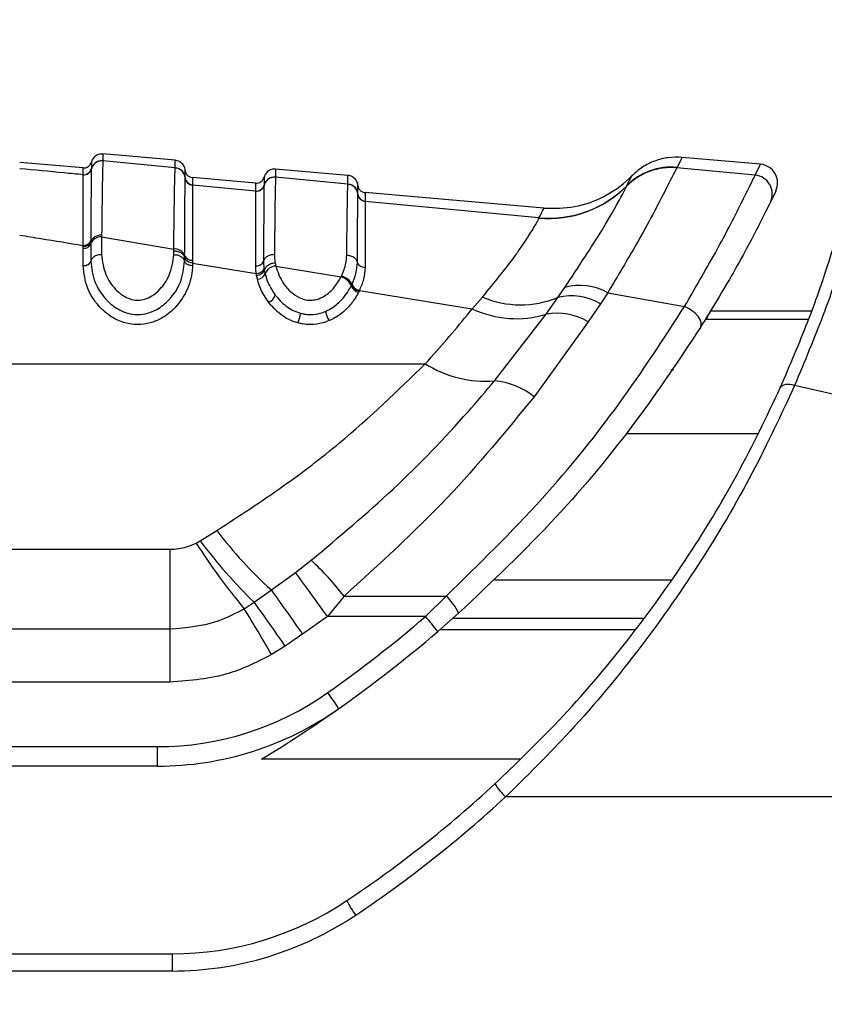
# Model space of a CAD drawing. Header units: millimetres. Extents: x 2436 to 18395, y 146 to 15846.
# Tile 6 of 45: x 3340 to 3391, y 5215 to 5278. Entities that reach past the tile are written whole.
import ezdxf

# ---------------------------------------------------------------- set-up
doc = ezdxf.new("R2010")
doc.units = ezdxf.units.MM
doc.header["$LTSCALE"] = 2
doc.layers.add('COMPONENT_GEOMETRY', color=7, linetype='Continuous')
doc.styles.add('SLDTEXTSTYLE0', font='TXT', dxfattribs={"width": 0.75})
doc.dimstyles.new('SLDDIMSTYLE0', dxfattribs={"dimtxt": 100, "dimasz": 6.604, "dimexe": 0, "dimexo": 0.0625, "dimgap": 25, "dimtad": 0, "dimtih": 1, "dimtoh": 1, "dimdec": 0, "dimrnd": 1e-09, "dimzin": 12, "dimdsep": 46, "dimtxsty": 'SLDTEXTSTYLE0', "dimsah": 1, "dimcen": 0.09, "dimadec": 0, "dimazin": 3, "dimtfac": 1, "dimtdec": 0, "dimtofl": 0, "dimtmove": 0, "dimatfit": 3, "dimfxl": 1, "dimfrac": 2, "dimtolj": 1, "dimtzin": 12, "dimarcsym": 0})

# ---------------------------------------------------------------- blocks, each defined once
blk = doc.blocks.new('_D')
at = {"layer": 'COMPONENT_GEOMETRY', "color": 7}
for p, q in [((10064.614, 5970.28), (10344.215, 5970.28)), ((10337.865, 5970.28), (10337.865, 3903.617)), ((10137.795, 3883.305), (10107.327, 3883.305)), ((10107.327, 3883.305), (10107.327, 3724.555)), ((10537.934, 3883.305), (10568.403, 3883.305)), ((10568.403, 3883.305), (10568.403, 3724.555)), ((10107.327, 3724.555), (10137.795, 3724.555)), ((10568.403, 3724.555), (10537.934, 3724.555)), ((10337.865, 1508.274), (10337.865, 3574.937)), ((3340.908, 1508.274), (10344.215, 1508.274))]:
    blk.add_line(p, q, dxfattribs=at)
for points in [[(10337.865, 5970.28), (10336.849, 5963.676), (10338.881, 5963.676)], [(10337.865, 1508.274), (10338.881, 1514.878), (10336.849, 1514.878)]]:
    blk.add_solid(points, dxfattribs=at)
at = {"layer": 'COMPONENT_GEOMETRY', "color": 7, "char_height": 100, "attachment_point": 1, "style": 'SLDTEXTSTYLE0'}
for s, insert in [('7\'3.83"', (10137.795, 3853.462)), ('2231', (10190.087, 3703.844))]:
    blk.add_mtext(s, dxfattribs=dict(at, insert=insert))

msp = doc.modelspace()

# ---------------------------------------------------------------- linework, layer by layer
at = {"color": 7, "linetype": 'Continuous', "lineweight": 25}
for p, q in [((3349.568, 5269.281), (3344.963, 5269.684)), ((3344.963, 5269.252), (3344.963, 5269.246)), ((3349.568, 5268.809), (3344.963, 5269.246)), ((3386.845, 5269.031), (3381.852, 5269.468)), ((3343.697, 5268.791), (3339.66, 5269.144)), ((3344.225, 5268.732), (3344.224, 5268.726)), ((3344.225, 5268.736), (3344.225, 5268.732)), ((3349.568, 5268.804), (3349.568, 5268.809)), ((3360.568, 5268.318), (3355.963, 5268.721)), ((3381.522, 5268.811), (3381.518, 5268.801)), ((3386.509, 5268.334), (3381.518, 5268.801)), ((3381.533, 5268.832), (3381.522, 5268.811)), ((3386.509, 5268.334), (3386.845, 5269.031)), ((3343.697, 5268.36), (3343.697, 5268.364)), ((3343.697, 5268.355), (3343.697, 5268.36)), ((3350.205, 5268.164), (3350.205, 5268.17)), ((3350.205, 5268.161), (3350.205, 5268.164)), ((3354.697, 5267.828), (3350.66, 5268.182)), ((3355.963, 5268.209), (3355.963, 5268.204)), ((3360.568, 5267.769), (3355.963, 5268.204)), ((3350.66, 5267.713), (3350.66, 5267.707)), ((3350.66, 5267.707), (3350.66, 5267.704)), ((3354.697, 5267.322), (3350.66, 5267.704)), ((3355.225, 5267.689), (3355.224, 5267.684)), ((3355.225, 5267.693), (3355.225, 5267.689)), ((3360.568, 5267.763), (3360.568, 5267.769)), ((3378.318, 5267.631), (3378.323, 5267.642)), ((3378.323, 5267.642), (3378.335, 5267.665)), ((3354.697, 5267.318), (3354.697, 5267.322)), ((3354.697, 5267.313), (3354.697, 5267.318)), ((3361.205, 5267.124), (3361.205, 5267.129)), ((3361.205, 5267.12), (3361.205, 5267.124)), ((3373.05, 5266.223), (3361.66, 5267.219)), ((3387.823, 5267.318), (3387.482, 5266.615)), ((3361.66, 5266.672), (3361.66, 5266.667)), ((3361.66, 5266.667), (3361.66, 5266.664)), ((3372.738, 5265.621), (3361.66, 5266.664)), ((3372.733, 5265.602), (3372.738, 5265.621)), ((3344.88, 5264.515), (3344.879, 5264.397)), ((3344.879, 5264.397), (3344.879, 5263.271)), ((3344.879, 5264.397), (3349.479, 5263.628)), ((3343.695, 5263.665), (3343.696, 5263.779)), ((3343.695, 5262.566), (3343.695, 5263.665)), ((3343.696, 5263.779), (3343.696, 5263.858)), ((3344.189, 5264.163), (3344.188, 5264.085)), ((3344.188, 5264.085), (3344.188, 5263.97)), ((3344.188, 5263.97), (3344.188, 5262.86)), ((3349.479, 5263.271), (3349.479, 5263.511)), ((3350.169, 5263.096), (3350.169, 5263.21)), ((3350.169, 5262.86), (3350.169, 5263.096)), ((3350.661, 5262.908), (3350.662, 5262.721)), ((3350.662, 5262.721), (3350.662, 5262.566)), ((3350.662, 5262.721), (3354.735, 5262.058)), ((3355.225, 5262.382), (3355.244, 5262.266)), ((3355.929, 5262.737), (3355.968, 5262.545)), ((3355.968, 5262.545), (3360.135, 5261.851)), ((3354.755, 5261.934), (3354.735, 5262.058)), ((3354.804, 5261.706), (3354.755, 5261.934)), ((3355.244, 5262.266), (3355.289, 5262.055)), ((3360.135, 5261.851), (3360.165, 5261.914)), ((3360.781, 5261.28), (3360.815, 5261.349)), ((3360.815, 5261.349), (3360.833, 5261.387)), ((3373.942, 5260.54), (3374.386, 5261.176)), ((3361.28, 5260.95), (3361.243, 5260.876)), ((3361.299, 5260.991), (3361.28, 5260.95)), ((3361.299, 5260.991), (3368.493, 5259.825)), ((3368.493, 5259.825), (3369.14, 5260.562)), ((3373.193, 5259.482), (3373.942, 5260.54)), ((3377.119, 5260.839), (3376.656, 5260.142)), ((3377.119, 5260.839), (3382.015, 5259.971)), ((3376.656, 5260.142), (3375.879, 5258.98)), ((3369.908, 5255.229), (3373.193, 5259.482)), ((3383.683, 5259.685), (3390.104, 5259.685)), ((3375.879, 5258.98), (3372.428, 5254.217)), ((3309.999, 5256.319), (3365.5, 5256.319)), ((3351.15, 5245.031), (3352.211, 5245.689)), ((3350.902, 5244.891), (3351.15, 5245.031)), ((3312.09, 5244.5), (3349.245, 5244.5)), ((3349.245, 5239.42), (3349.245, 5244.5)), ((3357.222, 5243.015), (3358.233, 5243.795)), ((3355.693, 5241.9), (3357.222, 5243.015)), ((3354.6, 5241.117), (3355.693, 5241.9)), ((3353.962, 5240.707), (3354.6, 5241.117)), ((3360.321, 5241.508), (3359.273, 5240.205)), ((3360.321, 5241.508), (3366.822, 5241.508)), ((3366.822, 5241.508), (3365.511, 5240.205)), ((3366.292, 5239.251), (3367.622, 5240.414)), ((3359.273, 5240.205), (3357.684, 5239.092)), ((3365.511, 5240.205), (3359.273, 5240.205)), ((3312.09, 5239.42), (3349.245, 5239.42)), ((3349.245, 5236.033), (3349.245, 5239.42)), ((3356.571, 5238.326), (3355.71, 5237.78)), ((3349.245, 5236.033), (3312.09, 5236.033)), ((3298.968, 5231.917), (3348.444, 5231.917)), ((3348.444, 5230.676), (3348.444, 5231.917)), ((3348.444, 5230.676), (3298.968, 5230.676)), ((3448.743, 5228.717), (3370.616, 5228.717)), ((3294.968, 5218.717), (3349.368, 5218.717)), ((3349.368, 5218.717), (3349.368, 5217.62)), ((3349.368, 5217.62), (3294.968, 5217.62))]:
    msp.add_line(p, q, dxfattribs=at)
at = {"color": 8, "linetype": 'Continuous', "lineweight": 25}
for p, q in [((3355.225, 5268.2), (3355.225, 5268.198)), ((3383.364, 5259.166), (3389.921, 5259.166)), ((3378.307, 5251.879), (3386.664, 5251.879)), ((3369.925, 5242.548), (3381.153, 5242.548)), ((3379.368, 5240.089), (3367.255, 5240.089)), ((3366.438, 5239.377), (3378.851, 5239.377)), ((3371.52, 5231.111), (3355.058, 5231.111))]:
    msp.add_line(p, q, dxfattribs=at)
at = {"color": 7, "linetype": 'Continuous', "lineweight": 25, "flags": 128}
for points in [[(3383.03, 5258.632), (3383.08, 5258.773), (3383.07, 5258.941), (3383.002, 5259.128), (3382.88, 5259.322), (3382.709, 5259.514), (3382.5, 5259.693), (3382.265, 5259.848), (3382.015, 5259.971)], [(3389.023, 5254.928), (3388.867, 5254.969), (3388.715, 5254.992), (3388.572, 5254.999), (3388.441, 5254.987), (3388.327, 5254.959), (3388.232, 5254.914), (3388.16, 5254.853), (3388.111, 5254.78)]]:
    msp.add_lwpolyline(points, dxfattribs=at)
at = {"color": 7, "linetype": 'Continuous', "lineweight": 25}
for centre, radius, start, end in [((3344.901, 5268.549), 0.7, 84.97124, 165.35687), ((3343.741, 5268.862), 0.5, 264.97875, 345.33417), ((3343.741, 5268.853), 0.5, 265.00308, 345.33833), ((3349.508, 5268.113), 0.699, 4.67178, 85.07883), ((3381.158, 5264.824), 3.994, 84.83396, 135.33008), ((3381.162, 5264.835), 3.993, 84.82475, 135.31619), ((3381.172, 5264.858), 3.991, 84.81052, 135.30579), ((3386.74, 5267.836), 1.2, 334.43657, 85), ((3350.703, 5268.21), 0.499, 184.67172, 265.07874), ((3350.703, 5268.201), 0.5, 184.69504, 265.06787), ((3355.901, 5267.507), 0.7, 84.96748, 165.33833), ((3386.403, 5267.139), 1.199, 334.08419, 84.96717), ((3354.741, 5267.82), 0.5, 264.97477, 345.32069), ((3354.741, 5267.811), 0.5, 264.98976, 345.32035), ((3360.508, 5267.072), 0.699, 4.68473, 85.09192), ((3373.364, 5272.552), 6.979, 264.80571, 315.28289), ((3373.369, 5272.577), 6.985, 264.81944, 315.30965), ((3361.703, 5267.17), 0.499, 184.68465, 265.09181), ((3361.703, 5267.161), 0.499, 184.7036, 265.08128), ((3344.815, 5263.728), 0.672, 84.59932, 158.91578), ((3343.741, 5264.142), 0.48, 264.59932, 338.91578), ((3343.742, 5264.334), 0.479, 264.50452, 339.07421), ((3349.545, 5262.958), 0.674, 22.00738, 95.6068), ((3350.617, 5263.388), 0.481, 201.6492, 275.34955), ((3354.741, 5262.581), 0.523, 269.27413, 337.66087), ((3356.011, 5261.77), 0.776, 93.17071, 158.49119), ((3354.774, 5262.26), 0.555, 273.12236, 338.24688), ((3359.94, 5260.979), 0.893, 19.67195, 77.43163), ((3361.383, 5261.501), 0.641, 200.18969, 257.44388), ((3361.42, 5261.606), 0.627, 200.48541, 258.89574), ((3375.351, 5257.753), 3.557, 60.19136, 105.7429), ((3355.241, 5260.921), 0.736, 291.60222, 341.80172), ((3371.566, 5266.336), 6.264, 247.20463, 292.29243), ((3374.806, 5256.985), 3.659, 59.63546, 103.6556), ((3371.275, 5265.584), 6.396, 244.21513, 287.44841), ((3355.425, 5259.764), 2.139, 336.74202, 353.93357), ((3360.575, 5259.886), 1.452, 189.10345, 214.5169), ((3373.879, 5255.721), 3.823, 58.46172, 100.33969), ((3369.32, 5262.312), 7.107, 237.48561, 274.74793), ((3369.478, 5250.516), 4.733, 51.4564, 84.7868), ((3375.049, 5263.187), 28.771, 217.4582, 227.72078), ((3383.619, 5265.6), 38.72, 212.33274, 220.00896), ((3378.103, 5265.308), 33.728, 216.95391, 225.82585), ((3345.408, 5229.991), 18.842, 37.67668, 47.1039), ((3273.561, 5179.827), 104.842, 35.16162, 37.06316), ((3267.337, 5177.154), 109.54, 34.43305, 36.23309), ((3264.513, 5175.407), 111.505, 34.35147, 36.10745), ((3364.64, 5239.074), 3.269, 24.21062, 48.12123), ((3247.04, 5174.863), 125.569, 30.06943, 31.62518), ((3310.635, 5304.281), 84.364, 305.21714, 310.5774), ((3355.308, 5231.054), 13.705, 36.73414, 41.88688), ((3310.635, 5304.239), 85.564, 305.21714, 310.5774), ((3348.444, 5250.717), 18.8, 270, 305.21714), ((3346.812, 5226.169), 15.493, 31.81285, 36.37941), ((3348.444, 5250.676), 20, 270, 305.21714), ((3310.635, 5304.239), 85.564, 301.27769, 305.21714), ((3317.168, 5286.717), 77.8, 303.85503, 312.70802), ((3373.536, 5231.793), 4.242, 211.95692, 226.48397), ((3317.168, 5286.62), 78.8, 303.85503, 312.70802), ((3349.368, 5238.717), 20, 270, 303.85503), ((3365.218, 5224.307), 5.197, 205.04231, 216.98513), ((3349.368, 5238.62), 21, 270, 303.85503)]:
    msp.add_arc(centre, radius, start, end, dxfattribs=at)
for points, knots in [([(3344.963, 5269.684), (3344.871, 5269.681), (3344.686, 5269.676), (3344.441, 5269.535), (3344.287, 5269.35), (3344.241, 5269.213), (3344.225, 5269.163)], [0, 0, 0, 0, 0.279636, 0.559272, 0.838908, 1, 1, 1, 1]), ([(3344.963, 5269.252), (3344.871, 5269.249), (3344.686, 5269.244), (3344.441, 5269.103), (3344.287, 5268.918), (3344.241, 5268.782), (3344.225, 5268.732)], [0, 0, 0, 0, 0.279621, 0.559243, 0.838864, 1, 1, 1, 1]), ([(3344.963, 5269.246), (3344.961, 5269.22), (3344.953, 5269.111), (3344.941, 5268.693), (3344.926, 5267.945), (3344.907, 5266.774), (3344.891, 5265.487), (3344.88, 5264.515)], [0, 0, 0, 0, 0.078702, 0.324589, 0.496687, 0.620034, 1, 1, 1, 1]), ([(3344.963, 5269.684), (3344.963, 5269.684), (3344.963, 5269.682), (3344.963, 5269.653), (3344.963, 5269.56), (3344.963, 5269.441), (3344.963, 5269.305), (3344.963, 5269.252)], [0, 0, 0, 0, 0.04475, 0.3480765, 0.4997344, 0.8031202, 1, 1, 1, 1]), ([(3349.568, 5268.809), (3349.568, 5268.828), (3349.568, 5268.937), (3349.568, 5269.06), (3349.568, 5269.191), (3349.568, 5269.267), (3349.568, 5269.277), (3349.568, 5269.281)], [0, 0, 0, 0, 0.061922, 0.352279, 0.497453, 0.787868, 1, 1, 1, 1]), ([(3350.205, 5268.64), (3350.197, 5268.692), (3350.176, 5268.834), (3350.057, 5269.044), (3349.84, 5269.225), (3349.659, 5269.262), (3349.568, 5269.281)], [0, 0, 0, 0, 0.161092, 0.440728, 0.720364, 1, 1, 1, 1]), ([(3381.852, 5269.468), (3381.846, 5269.457), (3381.83, 5269.423), (3381.653, 5269.071), (3381.533, 5268.832)], [0, 0, 0, 0, 0.32125, 1, 1, 1, 1]), ([(3343.697, 5268.364), (3343.297, 5268.402), (3341.951, 5268.53), (3340.606, 5268.658), (3339.66, 5268.748)], [0, 0, 0, 0, 0.297159, 1, 1, 1, 1]), ([(3343.697, 5268.364), (3343.697, 5268.446), (3343.697, 5268.574), (3343.697, 5268.744), (3343.697, 5268.771), (3343.697, 5268.791)], [0, 0, 0, 0, 0.315656, 0.498077, 1, 1, 1, 1]), ([(3344.224, 5268.726), (3344.224, 5268.714), (3344.219, 5268.561), (3344.211, 5267.851), (3344.199, 5266.208), (3344.193, 5265.06), (3344.189, 5264.285), (3344.189, 5264.163)], [0, 0, 0, 0, 0.038183, 0.500666, 0.703622, 0.953369, 1, 1, 1, 1]), ([(3344.225, 5269.163), (3344.225, 5269.143), (3344.225, 5269.116), (3344.225, 5268.946), (3344.225, 5268.817), (3344.225, 5268.736)], [0, 0, 0, 0, 0.501924, 0.684345, 1, 1, 1, 1]), ([(3349.479, 5263.628), (3349.489, 5264.549), (3349.505, 5265.93), (3349.523, 5267.131), (3349.544, 5268.242), (3349.557, 5268.56), (3349.568, 5268.804)], [0, 0, 0, 0, 0.328466, 0.492618, 0.610176, 1, 1, 1, 1]), ([(3350.205, 5268.164), (3350.197, 5268.216), (3350.176, 5268.358), (3350.056, 5268.568), (3349.839, 5268.749), (3349.658, 5268.785), (3349.568, 5268.804)], [0, 0, 0, 0, 0.161045, 0.440696, 0.720348, 1, 1, 1, 1]), ([(3350.205, 5268.17), (3350.205, 5268.304), (3350.205, 5268.485), (3350.205, 5268.615), (3350.205, 5268.63), (3350.205, 5268.64)], [0, 0, 0, 0, 0.497444, 0.671476, 1, 1, 1, 1]), ([(3355.963, 5268.721), (3355.871, 5268.719), (3355.686, 5268.714), (3355.441, 5268.573), (3355.287, 5268.387), (3355.241, 5268.25), (3355.225, 5268.2)], [0, 0, 0, 0, 0.279636, 0.559272, 0.838908, 1, 1, 1, 1]), ([(3355.963, 5268.721), (3355.963, 5268.717), (3355.963, 5268.706), (3355.963, 5268.605), (3355.963, 5268.44), (3355.963, 5268.28), (3355.963, 5268.209)], [0, 0, 0, 0, 0.2211371, 0.4996836, 0.7787658, 1, 1, 1, 1]), ([(3381.518, 5268.801), (3381.324, 5268.42), (3380.94, 5267.664), (3379.307, 5264.503), (3377.759, 5261.911), (3377.119, 5260.839)], [0, 0, 0, 0, 0.373601, 0.740943, 1, 1, 1, 1]), ([(3343.696, 5263.858), (3343.696, 5263.977), (3343.696, 5264.738), (3343.696, 5265.858), (3343.696, 5267.584), (3343.697, 5268.034), (3343.697, 5268.355)], [0, 0, 0, 0, 0.046606, 0.296296, 0.499313, 1, 1, 1, 1]), ([(3350.169, 5263.21), (3350.17, 5263.385), (3350.174, 5264.234), (3350.18, 5265.449), (3350.192, 5267.321), (3350.2, 5267.809), (3350.205, 5268.161)], [0, 0, 0, 0, 0.062027, 0.301058, 0.495826, 1, 1, 1, 1]), ([(3350.66, 5268.182), (3350.66, 5268.172), (3350.66, 5268.157), (3350.66, 5268.028), (3350.66, 5267.847), (3350.66, 5267.713)], [0, 0, 0, 0, 0.328526, 0.502557, 1, 1, 1, 1]), ([(3355.963, 5268.209), (3355.871, 5268.207), (3355.686, 5268.202), (3355.441, 5268.061), (3355.287, 5267.876), (3355.241, 5267.739), (3355.225, 5267.689)], [0, 0, 0, 0, 0.279624, 0.559248, 0.838872, 1, 1, 1, 1]), ([(3355.225, 5268.198), (3355.225, 5268.187), (3355.225, 5268.171), (3355.224, 5268.032), (3355.225, 5267.838), (3355.225, 5267.693)], [0, 0, 0, 0, 0.323837, 0.493792, 1, 1, 1, 1]), ([(3355.963, 5268.204), (3355.959, 5268.129), (3355.945, 5267.836), (3355.919, 5266.372), (3355.895, 5264.173), (3355.885, 5263.272)], [0, 0, 0, 0, 0.1671708, 0.6586021, 1, 1, 1, 1]), ([(3360.568, 5267.769), (3360.568, 5267.847), (3360.568, 5268.017), (3360.568, 5268.191), (3360.568, 5268.3), (3360.568, 5268.313), (3360.568, 5268.318)], [0, 0, 0, 0, 0.229155, 0.497999, 0.767356, 1, 1, 1, 1]), ([(3361.205, 5267.677), (3361.197, 5267.729), (3361.176, 5267.872), (3361.057, 5268.082), (3360.84, 5268.263), (3360.659, 5268.3), (3360.568, 5268.318)], [0, 0, 0, 0, 0.161092, 0.440728, 0.720364, 1, 1, 1, 1]), ([(3373.05, 5266.223), (3373.71, 5266.219), (3375.031, 5266.212), (3376.914, 5266.901), (3378.07, 5267.71), (3378.593, 5268.23), (3378.651, 5268.288)], [0, 0, 0, 0, 0.320009, 0.640018, 0.960026, 1, 1, 1, 1]), ([(3378.335, 5267.665), (3378.477, 5267.945), (3378.643, 5268.271), (3378.65, 5268.286), (3378.651, 5268.288)], [0, 0, 0, 0, 0.858737, 1, 1, 1, 1]), ([(3382.015, 5259.971), (3382.747, 5261.23), (3384.367, 5264.019), (3385.964, 5267.222), (3386.327, 5267.963), (3386.509, 5268.334)], [0, 0, 0, 0, 0.291567, 0.64553, 1, 1, 1, 1]), ([(3350.66, 5267.704), (3350.66, 5267.697), (3350.66, 5267.547), (3350.661, 5266.819), (3350.661, 5265.091), (3350.662, 5263.903), (3350.661, 5263.078), (3350.661, 5262.908)], [0, 0, 0, 0, 0.0237849, 0.5040366, 0.6987849, 0.9379242, 1, 1, 1, 1]), ([(3354.697, 5267.322), (3354.697, 5267.467), (3354.697, 5267.661), (3354.697, 5267.801), (3354.697, 5267.817), (3354.697, 5267.828)], [0, 0, 0, 0, 0.498522, 0.665896, 1, 1, 1, 1]), ([(3355.224, 5267.684), (3355.224, 5267.681), (3355.22, 5267.528), (3355.212, 5266.81), (3355.201, 5264.969), (3355.195, 5263.652), (3355.191, 5262.852)], [0, 0, 0, 0, 0.007962, 0.495763, 0.693873, 1, 1, 1, 1]), ([(3360.493, 5263.223), (3360.503, 5264.095), (3360.52, 5265.589), (3360.542, 5266.927), (3360.557, 5267.558), (3360.565, 5267.712), (3360.568, 5267.763)], [0, 0, 0, 0, 0.360245, 0.616478, 0.87209, 1, 1, 1, 1]), ([(3361.205, 5267.124), (3361.197, 5267.176), (3361.176, 5267.318), (3361.056, 5267.527), (3360.839, 5267.708), (3360.658, 5267.745), (3360.568, 5267.763)], [0, 0, 0, 0, 0.161052, 0.440701, 0.720351, 1, 1, 1, 1]), ([(3361.205, 5267.129), (3361.205, 5267.286), (3361.205, 5267.494), (3361.205, 5267.647), (3361.205, 5267.665), (3361.205, 5267.677)], [0, 0, 0, 0, 0.498209, 0.65934, 1, 1, 1, 1]), ([(3374.386, 5261.176), (3375.248, 5262.481), (3376.962, 5265.075), (3378.04, 5267.081), (3378.247, 5267.49), (3378.318, 5267.631)], [0, 0, 0, 0, 0.3986557, 0.7924475, 1, 1, 1, 1]), ([(3354.696, 5262.555), (3354.696, 5263.337), (3354.696, 5264.623), (3354.696, 5266.491), (3354.697, 5266.97), (3354.697, 5267.313)], [0, 0, 0, 0, 0.305943, 0.504043, 1, 1, 1, 1]), ([(3361.175, 5262.778), (3361.177, 5263.154), (3361.181, 5264.04), (3361.191, 5265.791), (3361.199, 5266.843), (3361.204, 5267.079), (3361.205, 5267.12)], [0, 0, 0, 0, 0.155855, 0.367463, 0.888474, 1, 1, 1, 1]), ([(3361.66, 5267.219), (3361.66, 5267.207), (3361.66, 5267.189), (3361.66, 5267.036), (3361.66, 5266.829), (3361.66, 5266.672)], [0, 0, 0, 0, 0.340661, 0.501792, 1, 1, 1, 1]), ([(3361.66, 5266.664), (3361.66, 5266.624), (3361.66, 5266.4), (3361.661, 5265.382), (3361.662, 5263.684), (3361.661, 5262.823), (3361.661, 5262.458)], [0, 0, 0, 0, 0.1114205, 0.6322798, 0.8440097, 1, 1, 1, 1]), ([(3372.738, 5265.621), (3372.829, 5265.794), (3373.011, 5266.146), (3373.037, 5266.197), (3373.05, 5266.223)], [0, 0, 0, 0, 0.493573, 1, 1, 1, 1]), ([(3387.482, 5266.615), (3387.308, 5266.26), (3386.958, 5265.548), (3385.37, 5262.479), (3383.76, 5259.832), (3383.03, 5258.632)], [0, 0, 0, 0, 0.352553, 0.706371, 1, 1, 1, 1]), ([(3369.14, 5260.562), (3369.901, 5261.499), (3370.878, 5262.7), (3372.09, 5264.437), (3372.611, 5265.306), (3372.713, 5265.554), (3372.733, 5265.602)], [0, 0, 0, 0, 0.369773, 0.474126, 0.896691, 1, 1, 1, 1]), ([(3392.772, 5265.199), (3392.638, 5264.763), (3392.37, 5263.889), (3391.101, 5259.938), (3389.658, 5256.459), (3389.023, 5254.928)], [0, 0, 0, 0, 0.3588979, 0.7178919, 1, 1, 1, 1]), ([(3339.662, 5264.517), (3340.114, 5264.443), (3341.458, 5264.223), (3342.803, 5264.003), (3343.696, 5263.858)], [0, 0, 0, 0, 0.336503, 1, 1, 1, 1]), ([(3344.88, 5264.515), (3344.788, 5264.508), (3344.604, 5264.492), (3344.372, 5264.373), (3344.234, 5264.227), (3344.201, 5264.123), (3344.188, 5264.085)], [0, 0, 0, 0, 0.279684, 0.559369, 0.839055, 1, 1, 1, 1]), ([(3388.111, 5254.78), (3388.729, 5256.227), (3390.135, 5259.521), (3391.355, 5263.254), (3391.603, 5264.079), (3391.726, 5264.492)], [0, 0, 0, 0, 0.281295, 0.64019, 1, 1, 1, 1]), ([(3349.479, 5263.511), (3349.479, 5263.511), (3349.479, 5263.551), (3349.479, 5263.589), (3349.479, 5263.628)], [0, 0, 0, 0, 0.009627, 1, 1, 1, 1]), ([(3344.879, 5263.271), (3344.787, 5263.264), (3344.604, 5263.249), (3344.372, 5263.134), (3344.234, 5262.995), (3344.201, 5262.896), (3344.188, 5262.86)], [0, 0, 0, 0, 0.279636, 0.559272, 0.838908, 1, 1, 1, 1]), ([(3344.879, 5263.271), (3344.931, 5262.843), (3345.025, 5262.08), (3345.62, 5261.154), (3346.244, 5260.626), (3346.768, 5260.399), (3347.221, 5260.345), (3347.671, 5260.424), (3348.158, 5260.661), (3348.729, 5261.157), (3349.323, 5262.055), (3349.421, 5262.817), (3349.479, 5263.271)], [0, 0, 0, 0, 0.181549, 0.323795, 0.40885, 0.462296, 0.504185, 0.545984, 0.60056, 0.677304, 0.807908, 1, 1, 1, 1]), ([(3349.479, 5263.511), (3349.57, 5263.504), (3349.754, 5263.489), (3349.986, 5263.374), (3350.123, 5263.232), (3350.157, 5263.133), (3350.169, 5263.096)], [0, 0, 0, 0, 0.279619, 0.559239, 0.838858, 1, 1, 1, 1]), ([(3349.479, 5263.271), (3349.57, 5263.264), (3349.754, 5263.249), (3349.986, 5263.134), (3350.123, 5262.995), (3350.157, 5262.896), (3350.169, 5262.86)], [0, 0, 0, 0, 0.279636, 0.559272, 0.838908, 1, 1, 1, 1]), ([(3350.662, 5262.721), (3350.603, 5262.732), (3350.486, 5262.754), (3350.333, 5262.84), (3350.216, 5262.955), (3350.185, 5263.049), (3350.169, 5263.096)], [0, 0, 0, 0, 0.249979, 0.499967, 0.749972, 1, 1, 1, 1]), ([(3355.885, 5263.272), (3355.794, 5263.265), (3355.61, 5263.251), (3355.377, 5263.135), (3355.238, 5262.991), (3355.203, 5262.89), (3355.191, 5262.852)], [0, 0, 0, 0, 0.279647, 0.559295, 0.838942, 1, 1, 1, 1]), ([(3355.885, 5263.272), (3355.886, 5263.213), (3355.887, 5263.095), (3355.902, 5262.917), (3355.92, 5262.797), (3355.929, 5262.737)], [0, 0, 0, 0, 0.335805, 0.671409, 1, 1, 1, 1]), ([(3360.165, 5261.914), (3360.179, 5261.945), (3360.256, 5262.113), (3360.368, 5262.418), (3360.47, 5262.827), (3360.485, 5263.091), (3360.493, 5263.223)], [0, 0, 0, 0, 0.0699535, 0.379787, 0.6898702, 1, 1, 1, 1]), ([(3361.175, 5262.778), (3361.164, 5262.816), (3361.132, 5262.922), (3360.997, 5263.072), (3360.768, 5263.196), (3360.584, 5263.214), (3360.493, 5263.223)], [0, 0, 0, 0, 0.16106, 0.440707, 0.720353, 1, 1, 1, 1]), ([(3350.662, 5262.566), (3350.661, 5262.518), (3350.655, 5262.032), (3350.431, 5261.098), (3349.721, 5259.969), (3348.825, 5259.241), (3347.983, 5258.889), (3347.177, 5258.776), (3346.329, 5258.895), (3345.45, 5259.288), (3344.589, 5260.04), (3343.862, 5261.19), (3343.755, 5262.079), (3343.695, 5262.566)], [0, 0, 0, 0, 0.0151759, 0.1540156, 0.2879277, 0.3801861, 0.4401026, 0.4996209, 0.5608333, 0.6300646, 0.7229901, 0.8483361, 1, 1, 1, 1]), ([(3344.188, 5262.86), (3344.243, 5262.404), (3344.342, 5261.578), (3345, 5260.525), (3345.755, 5259.856), (3346.492, 5259.52), (3347.177, 5259.423), (3347.826, 5259.515), (3348.531, 5259.814), (3349.313, 5260.462), (3350.008, 5261.54), (3350.112, 5262.398), (3350.169, 5262.86)], [0, 0, 0, 0, 0.15944, 0.28915, 0.381199, 0.445786, 0.500416, 0.553519, 0.609166, 0.699962, 0.838274, 1, 1, 1, 1]), ([(3354.735, 5262.058), (3354.726, 5262.122), (3354.703, 5262.29), (3354.698, 5262.454), (3354.696, 5262.555)], [0, 0, 0, 0, 0.381074, 1, 1, 1, 1]), ([(3355.191, 5262.852), (3355.193, 5262.757), (3355.196, 5262.602), (3355.217, 5262.443), (3355.225, 5262.382)], [0, 0, 0, 0, 0.6183, 1, 1, 1, 1]), ([(3355.929, 5262.737), (3355.838, 5262.721), (3355.656, 5262.69), (3355.426, 5262.555), (3355.289, 5262.404), (3355.256, 5262.303), (3355.244, 5262.266)], [0, 0, 0, 0, 0.279745, 0.559492, 0.839241, 1, 1, 1, 1]), ([(3355.968, 5262.545), (3356.1, 5262.167), (3356.304, 5261.58), (3356.892, 5260.899), (3357.37, 5260.563), (3357.806, 5260.399), (3358.183, 5260.345), (3358.636, 5260.412), (3359.166, 5260.659), (3359.727, 5261.15), (3359.989, 5261.601), (3360.135, 5261.851)], [0, 0, 0, 0, 0.231984, 0.360069, 0.466873, 0.51259, 0.572217, 0.631946, 0.711676, 0.840177, 1, 1, 1, 1]), ([(3360.833, 5261.387), (3360.928, 5261.618), (3361.123, 5262.092), (3361.157, 5262.545), (3361.175, 5262.778)], [0, 0, 0, 0, 0.48654, 1, 1, 1, 1]), ([(3361.661, 5262.458), (3361.644, 5262.212), (3361.609, 5261.736), (3361.4, 5261.234), (3361.299, 5260.991)], [0, 0, 0, 0, 0.514824, 1, 1, 1, 1]), ([(3355.512, 5260.236), (3355.33, 5260.511), (3355.015, 5260.989), (3354.867, 5261.493), (3354.804, 5261.706)], [0, 0, 0, 0, 0.576286, 1, 1, 1, 1]), ([(3355.289, 5262.055), (3355.347, 5261.855), (3355.483, 5261.387), (3355.773, 5260.945), (3355.94, 5260.691)], [0, 0, 0, 0, 0.4263641, 1, 1, 1, 1]), ([(3360.165, 5261.914), (3360.251, 5261.884), (3360.424, 5261.824), (3360.643, 5261.658), (3360.773, 5261.49), (3360.804, 5261.387), (3360.815, 5261.349)], [0, 0, 0, 0, 0.279668, 0.559337, 0.839005, 1, 1, 1, 1]), ([(3359.142, 5259.656), (3359.239, 5259.702), (3359.637, 5259.892), (3360.147, 5260.33), (3360.553, 5260.855), (3360.719, 5261.164), (3360.781, 5261.28)], [0, 0, 0, 0, 0.124287, 0.511412, 0.81784, 1, 1, 1, 1]), ([(3355.94, 5260.691), (3356.146, 5260.451), (3356.531, 5260.005), (3357.158, 5259.653), (3357.507, 5259.551), (3357.552, 5259.538)], [0, 0, 0, 0, 0.500878, 0.934932, 1, 1, 1, 1]), ([(3361.243, 5260.876), (3361.176, 5260.751), (3360.993, 5260.413), (3360.537, 5259.829), (3359.955, 5259.335), (3359.495, 5259.118), (3359.379, 5259.063)], [0, 0, 0, 0, 0.175438, 0.474731, 0.868035, 1, 1, 1, 1]), ([(3357.39, 5258.919), (3357.334, 5258.936), (3356.92, 5259.057), (3356.19, 5259.457), (3355.744, 5259.969), (3355.512, 5260.236)], [0, 0, 0, 0, 0.069549, 0.515215, 1, 1, 1, 1]), ([(3365.5, 5256.319), (3366.415, 5257.351), (3367.456, 5258.524), (3368.381, 5259.685), (3368.493, 5259.825)], [0, 0, 0, 0, 0.879479, 1, 1, 1, 1]), ([(3366.822, 5241.508), (3368.914, 5243.549), (3372.928, 5247.464), (3378.04, 5253.828), (3380.677, 5257.903), (3382.015, 5259.971)], [0, 0, 0, 0, 0.349022, 0.66958, 1, 1, 1, 1]), ([(3357.552, 5259.538), (3357.629, 5259.519), (3357.834, 5259.47), (3358.26, 5259.436), (3358.732, 5259.498), (3359.031, 5259.613), (3359.142, 5259.656)], [0, 0, 0, 0, 0.147341, 0.391101, 0.775571, 1, 1, 1, 1]), ([(3383.683, 5259.685), (3383.675, 5259.671), (3383.657, 5259.643), (3383.574, 5259.506), (3383.448, 5259.302), (3383.364, 5259.166)], [0, 0, 0, 0, 0.250115, 0.50023, 1, 1, 1, 1]), ([(3359.379, 5259.063), (3359.244, 5259.011), (3358.87, 5258.868), (3358.28, 5258.793), (3357.745, 5258.834), (3357.487, 5258.896), (3357.39, 5258.919)], [0, 0, 0, 0, 0.219455, 0.606408, 0.852957, 1, 1, 1, 1]), ([(3383.03, 5258.632), (3381.712, 5256.648), (3379.033, 5252.617), (3373.858, 5246.333), (3369.742, 5242.426), (3367.622, 5240.414)], [0, 0, 0, 0, 0.3195668, 0.6495312, 1, 1, 1, 1]), ([(3352.211, 5245.689), (3353.631, 5246.613), (3356.339, 5248.375), (3360.944, 5251.891), (3363.739, 5254.607), (3365.5, 5256.319)], [0, 0, 0, 0, 0.289895, 0.552414, 1, 1, 1, 1]), ([(3358.233, 5243.795), (3360.005, 5245.283), (3363.583, 5248.288), (3367.369, 5252.234), (3369.352, 5254.572), (3369.908, 5255.229)], [0, 0, 0, 0, 0.413759, 0.835317, 1, 1, 1, 1]), ([(3389.023, 5254.928), (3388.17, 5253.089), (3386.437, 5249.351), (3383.022, 5243.545), (3379.02, 5237.873), (3374.866, 5232.906), (3371.906, 5229.988), (3370.616, 5228.717)], [0, 0, 0, 0, 0.207126, 0.42092, 0.626857, 0.837345, 1, 1, 1, 1]), ([(3448.872, 5241.363), (3438.868, 5243.604), (3418.835, 5248.091), (3398.968, 5252.647), (3389.023, 5254.928)], [0, 0, 0, 0, 0.499424, 1, 1, 1, 1]), ([(3372.428, 5254.217), (3370.645, 5252.033), (3367.026, 5247.598), (3362.578, 5243.558), (3360.321, 5241.508)], [0, 0, 0, 0, 0.492706, 1, 1, 1, 1]), ([(3369.937, 5229.548), (3371.211, 5230.771), (3374.094, 5233.541), (3378.199, 5238.317), (3382.117, 5243.719), (3385.525, 5249.348), (3387.24, 5252.95), (3388.111, 5254.78)], [0, 0, 0, 0, 0.163252, 0.36949, 0.579973, 0.786741, 1, 1, 1, 1]), ([(3349.245, 5244.5), (3349.252, 5244.5), (3349.599, 5244.501), (3350.179, 5244.572), (3350.696, 5244.8), (3350.902, 5244.891)], [0, 0, 0, 0, 0.012104, 0.6063, 1, 1, 1, 1]), ([(3349.245, 5239.42), (3350.294, 5239.511), (3351.955, 5239.655), (3353.421, 5240.423), (3353.962, 5240.707)], [0, 0, 0, 0, 0.631475, 1, 1, 1, 1]), ([(3357.684, 5239.092), (3357.407, 5238.902), (3357.036, 5238.646), (3356.665, 5238.391), (3356.571, 5238.326)], [0, 0, 0, 0, 0.7455515, 1, 1, 1, 1]), ([(3355.71, 5237.78), (3354.827, 5237.332), (3352.801, 5236.305), (3350.528, 5236.131), (3349.245, 5236.033)], [0, 0, 0, 0, 0.435611, 1, 1, 1, 1])]:
    msp.add_open_spline(points, degree=3, knots=knots, dxfattribs=at)
for points in [[(3381.852, 5269.468), (3381.558, 5269.475), (3380.969, 5269.489), (3380.11, 5269.263), (3379.309, 5268.877), (3378.871, 5268.484), (3378.651, 5268.288)], [(3343.697, 5268.791), (3343.756, 5268.792), (3343.874, 5268.793), (3344.034, 5268.873), (3344.163, 5268.997), (3344.204, 5269.108), (3344.225, 5269.163)], [(3343.697, 5268.36), (3343.756, 5268.361), (3343.874, 5268.363), (3344.034, 5268.442), (3344.163, 5268.567), (3344.204, 5268.677), (3344.225, 5268.732)], [(3350.205, 5268.64), (3350.216, 5268.582), (3350.237, 5268.466), (3350.342, 5268.321), (3350.487, 5268.215), (3350.602, 5268.193), (3350.66, 5268.182)], [(3350.205, 5268.164), (3350.216, 5268.107), (3350.237, 5267.991), (3350.342, 5267.846), (3350.487, 5267.741), (3350.602, 5267.718), (3350.66, 5267.707)], [(3354.697, 5267.828), (3354.756, 5267.829), (3354.874, 5267.831), (3355.034, 5267.91), (3355.163, 5268.035), (3355.204, 5268.145), (3355.225, 5268.2)], [(3354.697, 5267.318), (3354.756, 5267.319), (3354.874, 5267.321), (3355.034, 5267.4), (3355.163, 5267.524), (3355.204, 5267.634), (3355.225, 5267.689)], [(3361.205, 5267.677), (3361.216, 5267.619), (3361.237, 5267.504), (3361.342, 5267.358), (3361.487, 5267.252), (3361.602, 5267.23), (3361.66, 5267.219)], [(3361.205, 5267.124), (3361.216, 5267.066), (3361.237, 5266.951), (3361.342, 5266.806), (3361.487, 5266.7), (3361.602, 5266.678), (3361.66, 5266.667)], [(3343.696, 5263.78), (3343.754, 5263.784), (3343.871, 5263.793), (3344.024, 5263.861), (3344.142, 5263.96), (3344.173, 5264.043), (3344.188, 5264.085)], [(3343.695, 5262.566), (3343.754, 5262.57), (3343.871, 5262.578), (3344.024, 5262.644), (3344.142, 5262.74), (3344.173, 5262.82), (3344.188, 5262.86)], [(3350.662, 5262.566), (3350.603, 5262.57), (3350.486, 5262.578), (3350.333, 5262.644), (3350.216, 5262.74), (3350.184, 5262.82), (3350.169, 5262.86)], [(3354.696, 5262.555), (3354.754, 5262.559), (3354.871, 5262.567), (3355.025, 5262.633), (3355.143, 5262.73), (3355.175, 5262.812), (3355.191, 5262.852)], [(3361.175, 5262.778), (3361.19, 5262.735), (3361.219, 5262.649), (3361.335, 5262.546), (3361.486, 5262.474), (3361.603, 5262.463), (3361.661, 5262.458)], [(3355.244, 5262.266), (3355.228, 5262.226), (3355.197, 5262.145), (3355.081, 5262.041), (3354.929, 5261.962), (3354.813, 5261.943), (3354.755, 5261.933)], [(3360.815, 5261.349), (3360.83, 5261.307), (3360.859, 5261.224), (3360.97, 5261.105), (3361.115, 5261.006), (3361.225, 5260.969), (3361.28, 5260.95)]]:
    msp.add_open_spline(points, degree=3, dxfattribs=at)
at = {"color": 8, "linetype": 'Continuous', "lineweight": 25}
msp.add_open_spline([(3381.314, 5255.913), (3381.307, 5255.911), (3381.3, 5255.907), (3381.142, 5255.913), (3381.129, 5255.914)], degree=3, knots=[0, 0, 0, 0, 0.9167424, 1, 1, 1, 1], dxfattribs=at)

# ---------------------------------------------------------------- dimensions: what is measured, and where the dimension line sits
at = {"layer": 'COMPONENT_GEOMETRY', "color": 7}
dim = msp.add_linear_dim(base=(10337.865, 1508.274), p1=(10062.074, 5970.28), p2=(3338.368, 1508.274), angle=90, dimstyle='SLDDIMSTYLE0', dxfattribs=at)
dim.commit()
dim.dimension.update_dxf_attribs({"geometry": '_D', "text_midpoint": (10337.865, 3739.277), "dimtype": 160})

doc.saveas('drawing.dxf')
